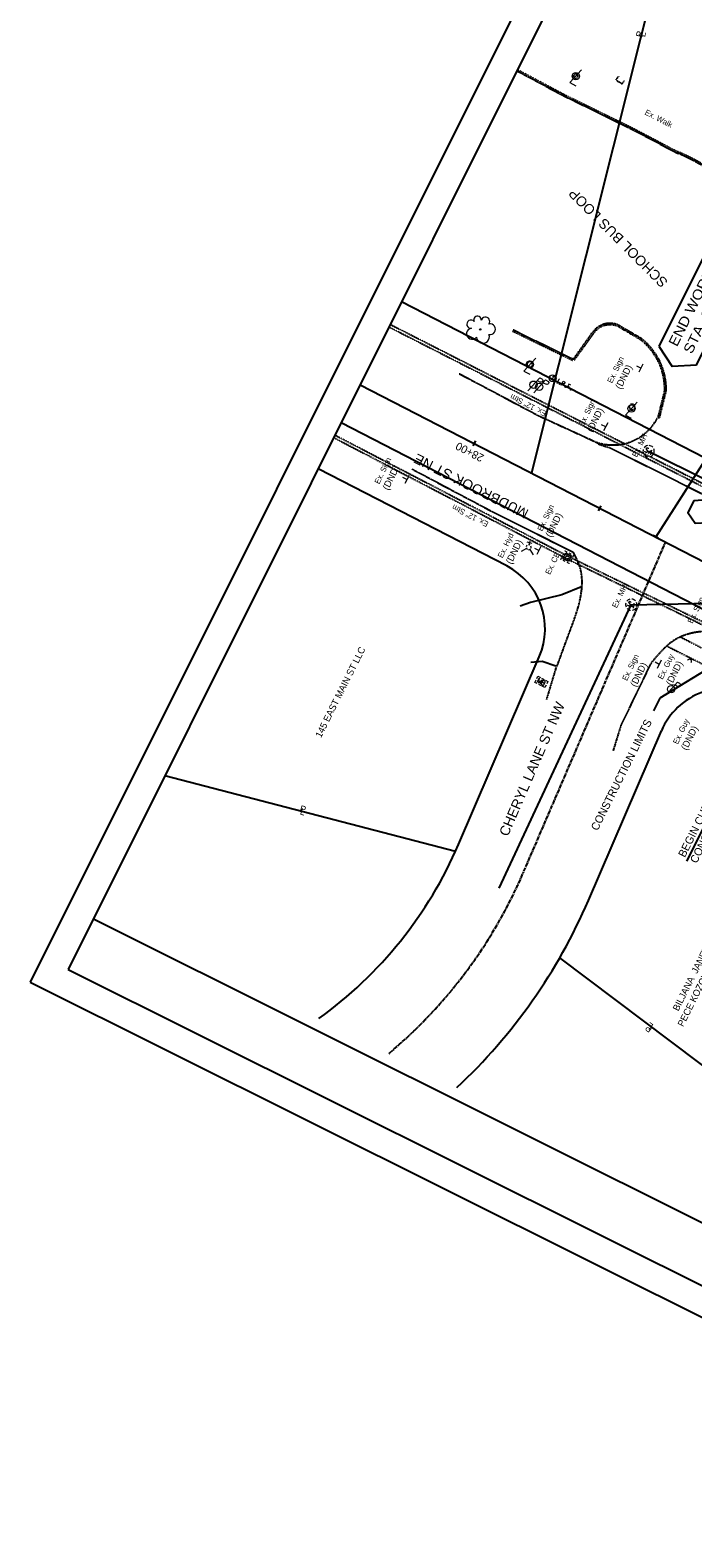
# Model space of a CAD drawing. Header units: feet. Extents: x 2248718 to 2249415, y 438111 to 438924.
# Tile 1 of 7: x 2248718 to 2248952, y 438119 to 438652. Entities that reach past the tile are written whole.
import ezdxf
from ezdxf import colors
from ezdxf.entities.mleader import LeaderData, LeaderLine
from ezdxf.math import Vec2, Vec3

# ---------------------------------------------------------------- set-up
doc = ezdxf.new("R2010")
doc.units = ezdxf.units.FT
doc.header["$MEASUREMENT"] = 0
doc.header["$PDMODE"] = 3
for name, pattern in [('CL', [2, 0.3, -0.15, 1.4, -0.15]), ('DGN Style 3', [0.19312, 0.137943, -0.055177]), ('OhDOT_USTN1', [0.055, 0.014, -0.041]), ('OhDOT_USTN2', [0.11, 0.069, -0.041]), ('OhDOT_USTN3', [0.22, 0.165, -0.055]), ('OhDOT_USTN5', [0.11, 0.055, -0.055]), ('REDO_Drainage01', [1.6, 0.85, -0.75]), ('rowex', [0]), ('sanex', [0]), ('shrublt', [0]), ('waterex', [0])]:
    doc.linetypes.add(name, pattern=pattern)
for name, color, linetype in [('DR_X_Cells', 151, 'OhDOT_USTN2'), ('DR_X_Storm_Sewer', 151, 'OhDOT_USTN5'), ('DV_X_Property_Line', 7, 'Continuous'), ('GE_P_CL', 7, 'CL'), ('GE_P_CL_Text', 7, 'Continuous'), ('LT_X_Foundation', 7, 'OhDOT_USTN1'), ('LT_X_Poles', 2, 'Continuous'), ('PV_P_Construction_Limits', 203, 'DGN Style 3'), ('PV_X_Curb', 120, 'OhDOT_USTN1'), ('PV_X_EOP', 7, 'OhDOT_USTN3'), ('PV_X_Text', 7, 'Continuous'), ('PV_X_Walk', 120, 'OhDOT_USTN5'), ('RD_X_Cells', 7, 'Continuous'), ('RW_X_CL', 6, 'CL'), ('RW_X_Fee_RW', 6, 'rowex'), ('SH_Border', 7, 'Continuous'), ('SN_X_Public', 3, 'Continuous'), ('SV_X_Mon_Cells_Found', 7, 'Continuous'), ('TX_P_20', 7, 'Continuous'), ('UT_X_Electric_Cells', 1, 'Continuous'), ('UT_X_Misc_Cells', 7, 'Continuous'), ('UT_X_Sanitary_Cells', 3, 'Continuous'), ('UT_X_Sanitary_Line', 3, 'sanex'), ('UT_X_Water', 133, 'waterex'), ('UT_X_Water_Cells', 133, 'Continuous'), ('VG_X_Cells', 3, 'Continuous'), ('VG_X_Shrub_Line_Lt', 3, 'shrublt')]:
    doc.layers.add(name, color=color, linetype=linetype)
doc.styles.add('Font 70-Main Title', font='txt', dxfattribs={"width": 1.15, "height": 0.25})
doc.styles.add('OHDOTSymbols', font='arial.ttf')
doc.styles.add('Slanted-Normal', font='font31.shx', dxfattribs={"height": 0.14})
doc.styles.get("Standard").update_dxf_attribs({"font": 'arial.ttf'})
doc.styles.add('Straight-Normal', font='font30.shx', dxfattribs={"height": 0.14})

# ---------------------------------------------------------------- blocks, each defined once
blk = doc.blocks.new('CB22B-X')
at = {"layer": 'Defpoints', "color": 20, "linetype": 'REDO_Drainage01', "lineweight": 0}
blk.add_lwpolyline([(-1, 1), (1, 1), (1, -1), (-1, -1), (-1, 1)], close=True, dxfattribs=at)
at = {"layer": 'DR_X_Cells', "color": 151, "linetype": 'Continuous', "lineweight": 0}
for p, q in [((-1.15, -0.61), (0.61, 1.15)), ((-1.15, 0.52), (-0.52, 1.15)), ((-0.55, -1.15), (1.15, 0.55)), ((0.58, -1.15), (1.15, -0.58))]:
    blk.add_line(p, q, dxfattribs=at)
at = {"layer": 'DR_X_Cells', "color": 151, "linetype": 'REDO_Drainage01', "lineweight": 0}
blk.add_lwpolyline([(-1.67, 1.67), (1.67, 1.67), (1.67, -1.67), (-1.67, -1.67), (-1.67, 1.67)], close=True, dxfattribs=at)
at = {"layer": 'DR_X_Cells', "color": 151, "linetype": 'Continuous', "lineweight": 0, "flags": 128}
blk.add_lwpolyline([(-1.15, 1.15), (1.15, 1.15), (1.15, -1.15), (-1.15, -1.15), (-1.15, 1.15)], close=True, dxfattribs=at)
blk = doc.blocks.new('SMH')
at = {"layer": 'Defpoints', "color": 3, "linetype": 'Continuous', "lineweight": 30}
blk.add_point((0, 0), dxfattribs=at)
at = {"layer": 'UT_X_Sanitary_Cells', "color": 3, "linetype": 'Continuous', "lineweight": 0, "flags": 128}
for points in [[(-0.017, 0.034), (-0.018, 0.036), (-0.02, 0.037), (-0.025, 0.039), (-0.032, 0.04), (-0.037, 0.04), (-0.039, 0.04), (-0.047, 0.038), (-0.054, 0.034), (-0.059, 0.029), (-0.06, 0.024), (-0.06, 0.02), (-0.059, 0.015), (-0.054, 0.011), (-0.019, -0.008), (-0.016, -0.01), (-0.015, -0.013), (-0.013, -0.017), (-0.013, -0.02), (-0.014, -0.024), (-0.015, -0.027), (-0.016, -0.03), (-0.017, -0.032), (-0.019, -0.034), (-0.02, -0.036), (-0.022, -0.037), (-0.025, -0.039), (-0.027, -0.039), (-0.032, -0.04), (-0.041, -0.04), (-0.047, -0.039), (-0.055, -0.034), (-0.06, -0.031)], [(0.01, -0.04), (0.036, 0.04), (0.06, -0.04)], [(0.054, -0.021), (0.017, -0.021)]]:
    blk.add_lwpolyline(points, dxfattribs=at)
at = {"layer": 'UT_X_Sanitary_Cells', "color": 3, "linetype": 'Continuous', "lineweight": 0}
for start, end in [(130.0806, 170.0721), (70.0577, 110.1061), (10.0169, 50.0392), (190.0169, 230.0392), (250.0577, 290.0473), (310.0114, 350.0264)]:
    blk.add_arc((0, 0), 0.1, start, end, dxfattribs=at)
blk = doc.blocks.new('FH')
at = {"layer": 'UT_X_Water_Cells', "color": 133, "linetype": 'Continuous', "lineweight": 0}
for p, q in [((0.06, 0.103), (-0.06, 0.103)), ((0, 0.06), (0, 0.146)), ((-0.042, -0.042), (-0.146, -0.146)), ((0.042, -0.042), (0.146, -0.146))]:
    blk.add_line(p, q, dxfattribs=at)
for start, end in [(140.021, 184.0629), (68.1395, 112.038), (356.0165, 39.9889), (211.8788, 255.8479), (283.8239, 329.9097)]:
    blk.add_arc((0, 0), 0.06, start, end, dxfattribs=at)
blk = doc.blocks.new('SGN1P')
at = {"layer": 'SN_X_Public', "color": 3, "linetype": 'Continuous', "lineweight": 0}
for p, q in [((0, 0), (-0.08, 0)), ((0, 0.08), (0, -0.08))]:
    blk.add_line(p, q, dxfattribs=at)
blk = doc.blocks.new('MB')
at = {"layer": 'RD_X_Cells', "color": 230, "linetype": 'Continuous', "lineweight": 0}
for p, q in [((-0.026, 0.061), (0.025, 0.061)), ((-0.026, -0.061), (0.025, -0.061))]:
    blk.add_line(p, q, dxfattribs=at)
at = {"layer": 'RD_X_Cells', "color": 230, "linetype": 'Continuous', "lineweight": 0, "flags": 128}
for points in [[(-0.1, 0.013), (-0.1, 0.061), (-0.051, 0.061)], [(-0.065, -0.04), (-0.065, 0.04), (-0.036, -0.04), (-0.008, 0.04), (-0.008, -0.04)], [(0.051, 0.003), (0.054, 0.007), (0.056, 0.009), (0.057, 0.01), (0.058, 0.012), (0.059, 0.014), (0.06, 0.016), (0.061, 0.02), (0.061, 0.022), (0.061, 0.025), (0.061, 0.029), (0.059, 0.032), (0.057, 0.034), (0.054, 0.037), (0.052, 0.038), (0.05, 0.039), (0.047, 0.04), (0.016, 0.04), (0.016, -0.04), (0.051, -0.04), (0.055, -0.037), (0.059, -0.034), (0.062, -0.029), (0.064, -0.024), (0.065, -0.018), (0.065, -0.014), (0.064, -0.01), (0.061, -0.005), (0.058, -0.001), (0.051, 0.003), (0.016, 0.003)], [(0.05, 0.061), (0.1, 0.061), (0.1, 0.013)], [(-0.051, -0.061), (-0.1, -0.061), (-0.1, -0.013)], [(0.1, -0.013), (0.1, -0.061), (0.05, -0.061)]]:
    blk.add_lwpolyline(points, dxfattribs=at)
blk = doc.blocks.new('PP')
at = {"layer": 'UT_X_Electric_Cells', "color": 1, "linetype": 'Continuous', "lineweight": 0}
for p, q in [((0.043, 0.16), (-0.037, -0.14)), ((0.026, 0.096), (0.085, 0.096)), ((0.043, 0.16), (0.085, 0.16))]:
    blk.add_line(p, q, dxfattribs=at)
blk.add_circle((0, 0), 0.065, dxfattribs=at)
at = {"layer": 'UT_X_Electric_Cells', "color": 1, "linetype": 'Continuous', "lineweight": 0, "extrusion": (0, 0, -1)}
blk.add_arc((-0.086, 0.128), 0.0319, 88.8767, 271.1233, dxfattribs=at)
blk = doc.blocks.new('TREE')
at = {"layer": 'VG_X_Cells', "color": 3, "linetype": 'Continuous', "lineweight": 0}
blk.add_circle((0, 0), 0.012, dxfattribs=at)
for centre, radius, start, end in [((-0.143, -0.077), 0.0987, 96.1722, 320.5737), ((-0.165, 0.093), 0.0735, 39.0625, 279.5412), ((-0.049, 0.168), 0.0658, 354.0047, 205.9741), ((0.091, 0.141), 0.0776, 323.83, 165.0376), ((0.173, 0.002), 0.0957, 259.1453, 101.4596), ((0.047, -0.13), 0.114, 184.9476, 19.4572)]:
    blk.add_arc(centre, radius, start, end, dxfattribs=at)
blk = doc.blocks.new('IPID')
at = {"layer": 'SV_X_Mon_Cells_Found', "color": 2, "linetype": 'Continuous', "lineweight": 0}
blk.add_line((0, 0.006), (0, -0.038), dxfattribs=at)
at = {"layer": 'SV_X_Mon_Cells_Found', "color": 2, "linetype": 'Continuous', "lineweight": 0, "flags": 128}
for points in [[(0.102, 0.04), (0.119, 0.04)], [(0.11, -0.04), (0.11, 0.04)], [(0.189, -0.04), (0.189, 0.04), (0.215, 0.04), (0.218, 0.039), (0.222, 0.038), (0.223, 0.037), (0.225, 0.036), (0.227, 0.032), (0.229, 0.029), (0.23, 0.024), (0.23, 0.017), (0.229, 0.014), (0.228, 0.01), (0.226, 0.006), (0.224, 0.004), (0.222, 0.003), (0.219, 0.002), (0.215, 0.001), (0.189, 0.001)], [(0.339, 0.04), (0.301, 0.04), (0.301, -0.04)], [(0.301, 0.001), (0.328, 0.001)], [(0.102, -0.04), (0.119, -0.04)], [(0.158, -0.029), (0.161, -0.029), (0.163, -0.031), (0.164, -0.033), (0.164, -0.036), (0.163, -0.039), (0.161, -0.04), (0.158, -0.04), (0.157, -0.039), (0.155, -0.036), (0.155, -0.033), (0.157, -0.031), (0.158, -0.029)], [(0.271, -0.029), (0.273, -0.029), (0.275, -0.031), (0.277, -0.033), (0.277, -0.036), (0.275, -0.039), (0.273, -0.04), (0.271, -0.04), (0.269, -0.039), (0.267, -0.036), (0.267, -0.033), (0.269, -0.031), (0.271, -0.029)], [(0.378, -0.029), (0.381, -0.029), (0.383, -0.031), (0.384, -0.033), (0.384, -0.036), (0.383, -0.039), (0.381, -0.04), (0.378, -0.04), (0.377, -0.039), (0.375, -0.036), (0.375, -0.033), (0.377, -0.031), (0.378, -0.029)]]:
    blk.add_lwpolyline(points, dxfattribs=at)
at = {"layer": 'SV_X_Mon_Cells_Found', "color": 2, "linetype": 'Continuous', "lineweight": 0}
for centre, radius in [((0, 0), 0.06), ((0, 0.033), 0.008)]:
    blk.add_circle(centre, radius, dxfattribs=at)
blk = doc.blocks.new('DM')
at = {"layer": 'UT_X_Misc_Cells', "linetype": 'Continuous', "lineweight": 0}
h = blk.add_hatch(color=2, dxfattribs=at)
edge = h.paths.add_edge_path()
edge.add_arc((0, 0), 0.01, 0, 360)
at = {"layer": 'UT_X_Misc_Cells', "color": 2, "linetype": 'Continuous', "lineweight": 0}
blk.add_arc((0.04, 0), 0.04, 90, 270, dxfattribs=at)
blk = doc.blocks.new('LPOLE')
at = {"layer": 'LT_X_Poles', "color": 2, "linetype": 'Continuous', "lineweight": 0, "flags": 128}
blk.add_lwpolyline([(0.039, 0.148), (-0.039, -0.152), (0.079, -0.152)], dxfattribs=at)
at = {"layer": 'LT_X_Poles', "color": 2, "linetype": 'Continuous', "lineweight": 0}
blk.add_circle((0, 0), 0.065, dxfattribs=at)

msp = doc.modelspace()

# ---------------------------------------------------------------- linework, layer by layer
at = {"layer": 'DR_X_Storm_Sewer'}
for points, elevation in [([(2248844.632, 438547.376), (2249054.069, 438440.774)], 1085.635), ([(2248845.078, 438548.271), (2249054.516, 438441.668)], 1085.635), ([(2248907.42, 438465.451), (2248974.105, 438432.979), (2249034.753, 438402.095)], 1084.321), ([(2248907.858, 438466.35), (2248974.551, 438433.874), (2249035.2, 438402.989)], 1084.321)]:
    msp.add_lwpolyline(points, dxfattribs=dict(at, elevation=elevation))
for points in [[(2248825.084, 438508.233), (2248907.409, 438465.457)], [(2248825.53, 438509.128), (2248907.87, 438466.344)]]:
    msp.add_lwpolyline(points, dxfattribs=at)
at = {"layer": 'DV_X_Property_Line'}
for p, q in [((2248834.428, 438526.944, 2171.273), (2249043.335, 438419.279, 2171.273)), ((2248765.403, 438388.732, 1083.62), (2248868.169, 438361.924, 1083.62)), ((2248971.008, 438274.455, 1083.62), (2248905.005, 438324.275, 1083.62))]:
    msp.add_line(p, q, dxfattribs=at)
at = {"layer": 'DV_X_Property_Line', "elevation": 1083.62}
for points in [[(2248895.017, 438495.432), (2248895.017, 438495.432), (2248952.98, 438726.782), (2248959.094, 438751.187)], [(2248895.017, 438495.432), (2248895.017, 438495.432), (2248952.98, 438726.782), (2249064.358, 438669.38), (2248938.805, 438472.923)], [(2248992.203, 438445.345), (2248992.194, 438445.401), (2249117.756, 438641.829), (2249064.425, 438669.321), (2248938.863, 438472.893)]]:
    msp.add_lwpolyline(points, dxfattribs=at)
at = {"layer": 'GE_P_CL_Text'}
for p, q in [((2248875.192, 438507.06, -2171.273), (2248874.276, 438505.282, -2171.273)), ((2248918.72, 438482.376, -2171.273), (2248919.637, 438484.154, -2171.273)), ((2248939.776, 438472.664, 2172.87), (2248937.986, 438473.558, 2172.87))]:
    msp.add_line(p, q, dxfattribs=at)
at = {"layer": 'GE_P_CL_Text', "elevation": 2172.87}
msp.add_lwpolyline([(2248956.97, 438486.163), (2248952.375, 438485.885), (2248950.318, 438481.766), (2248952.856, 438477.925), (2248957.452, 438478.203), (2248959.509, 438482.322)], close=True, dxfattribs=at)
at = {"layer": 'LT_X_Foundation'}
for centre, radius, start, end in [((2248910.648, 438636.085, 1086.156), 0.797, 44.11568, 215.73446), ((2248910.648, 438636.085, 1086.156), 0.797, 215.73446, 44.11568), ((2248894.409, 438534.104, 1085.36), 1.01, 38.37762, 226.48789), ((2248894.409, 438534.104, 1085.36), 1.01, 226.48789, 38.37762), ((2248930.588, 438519.054, 1085.081), 1.01, 38.37762, 226.48789), ((2248930.588, 438519.054, 1085.081), 1.01, 226.48789, 38.37762)]:
    msp.add_arc(centre, radius, start, end, dxfattribs=at)
at = {"layer": 'PV_X_Curb'}
for p, q in [((2248890.092, 438638.404, 1086.945), (2248906.551, 438629.602, 1086.945)), ((2248906.551, 438629.602, 1086.945), (2248929.881, 438618.175, 1086.945)), ((2248929.881, 438618.175, 1086.945), (2248946.845, 438609.286, 1086.945)), ((2248909.598, 438535.464), (2248888.285, 438545.816, 1084.667)), ((2248910.223, 438535.624), (2248917.052, 438545.206)), ((2248926.266, 438547.198), (2248932.897, 438543.35)), ((2248939.84, 438515.516, 1085.546), (2248942.115, 438524.635, 1084.83))]:
    msp.add_line(p, q, dxfattribs=at)
for centre, radius, start, end in [((2248920.368, 438546.089, 1085.895), 68.521, 26.46276, 67.30372), ((2248922.753, 438541.143), 7, 59.87234, 144.52286), ((2248920.108, 438525.432, 1084.83), 22.011, 357.66295, 54.6018)]:
    msp.add_arc(centre, radius, start, end, dxfattribs=at)
at = {"layer": 'PV_X_EOP'}
for p, q in [((2248889.869, 438637.957, 1086.945), (2248906.323, 438629.157, 1086.945)), ((2248906.323, 438629.157, 1086.945), (2248929.655, 438617.729, 1086.945)), ((2248929.655, 438617.729, 1086.945), (2248946.613, 438608.843, 1086.945)), ((2248909.816, 438535.914), (2248888.503, 438546.265, 1084.667)), ((2248909.816, 438535.914), (2248916.645, 438545.496)), ((2248926.517, 438547.63), (2248933.148, 438543.782)), ((2248869.493, 438530.838, 1084.469), (2248897.371, 438516.042, 1084.469)), ((2248940.325, 438515.395, 1085.546), (2248942.6, 438524.514, 1084.83)), ((2248897.371, 438516.042, 1084.469), (2248917.532, 438506.789, 1085.546)), ((2248939.657, 438515.369, 1085.546), (2248940.325, 438515.395, 1085.546)), ((2248852.708, 438497.142, 1085.295), (2248880.585, 438482.347, 1085.295)), ((2248880.585, 438482.347, 1085.295), (2248909.647, 438467.78, 1085.295))]:
    msp.add_line(p, q, dxfattribs=at)
for points, elevation in [([(2248917.532, 438506.789), (2248918.97, 438505.855), (2248922.566, 438504.686), (2248946.891, 438492.601), (2249036.918, 438447.585)], 1085.546), ([(2248900.408, 438415.592), (2248903.885, 438427.194)], 1083.039), ([(2248923.965, 438397.464), (2248926.783, 438406.605), (2248937.298, 438428.352), (2248938.902, 438430.399)], 1083.096)]:
    msp.add_lwpolyline(points, dxfattribs=dict(at, elevation=elevation))
for centre, radius, start, end in [((2248920.368, 438546.089, 1085.895), 68.021, 26.46276, 67.30372), ((2248922.753, 438541.143), 7.5, 59.87234, 144.52286), ((2248920.108, 438525.432, 1084.83), 22.511, 357.66295, 54.6018), ((2248923.858, 438523.293, 1085.546), 17.675, 249.0282, 333.3637)]:
    msp.add_arc(centre, radius, start, end, dxfattribs=at)
for points in [[(2248909.647, 438467.78, 1085.295), (2248912.197, 438461.885, 1085.295), (2248912.724, 438455.442, 1085.295), (2248908.374, 438439.454, 1085.295), (2248903.885, 438427.194, 1085.295)], [(2248974.444, 438434.999, 1083.904), (2248967.545, 438437.662, 1083.904), (2248954.454, 438439.532, 1083.904), (2248944.499, 438435.898, 1083.904), (2248938.902, 438430.399, 1083.904)]]:
    msp.add_spline(points, degree=3, dxfattribs=at)
at = {"layer": 'PV_X_Walk'}
for p, q in [((2248970.077, 438426.154, 1084.051), (2248947.572, 438437.683, 1084.051)), ((2248942.831, 438434.544, 1084.051), (2248968.101, 438421.805, 1084.051))]:
    msp.add_line(p, q, dxfattribs=at)
at = {"layer": 'PV_X_Walk', "elevation": 1085.892}
msp.add_lwpolyline([(2248925.792, 438635.947), (2248924.808, 438634.769), (2248927.067, 438633.34), (2248927.999, 438634.627)], dxfattribs=at)
at = {"layer": 'RD_X_Cells'}
for points, elevation in [([(2248912.724, 438455.442), (2248905.751, 438452.58), (2248894.681, 438449.877), (2248891.01, 438448.557)], 1084.057), ([(2248894.826, 438428.815), (2248898.74, 438429.181), (2248903.571, 438427.481)], 1087.653)]:
    msp.add_lwpolyline(points, dxfattribs=dict(at, elevation=elevation))
at = {"layer": 'RW_X_CL'}
msp.add_line((2248892.168, 438354.418, 1083.62), (2248942.333, 438471.047, 1083.62), dxfattribs=at)
msp.add_arc((2248733.466, 438422.68, 1083.62), 172.76, 310.01529, 336.72628, dxfattribs=at)
at = {"layer": 'RW_X_Fee_RW'}
for p, q in [((2249057.967, 438448.577, 1083.62), (2248849.06, 438556.242, 1083.62)), ((2248886.26, 438462.821, 1083.62), (2248819.569, 438497.191, 1083.62)), ((2248869.202, 438364.296, 1083.62), (2248897.773, 438430.72, 1083.62)), ((2248915.134, 438344.54, 1083.62), (2248940.947, 438404.554, 1083.62))]:
    msp.add_line(p, q, dxfattribs=at)
for centre, radius, start, end in [((2248874.807, 438440.598, 1083.62), 25, 336.72628, 62.73462), ((2248963.913, 438394.676, 1083.62), 25, 62.73462, 156.72628), ((2248733.466, 438422.68, 1083.62), 147.76, 305.73771, 336.72628), ((2248733.466, 438422.68, 1083.62), 197.76, 313.12167, 336.72628)]:
    msp.add_arc(centre, radius, start, end, dxfattribs=at)
at = {"layer": 'SH_Border'}
for p, q in [((2249021.566, 438924.043, 2172.87), (2248717.747, 438315.689, 2172.87)), ((2249026.044, 438910.629, 2172.87), (2248731.162, 438320.168, 2172.87)), ((2248740.097, 438338.061, 2172.87), (2249115.845, 438150.408, 2172.87)), ((2248731.162, 438320.168, 2172.87), (2249106.91, 438132.515, 2172.87)), ((2248717.747, 438315.689, 2172.87), (2249111.388, 438119.101, 2172.87))]:
    msp.add_line(p, q, dxfattribs=at)
at = {"layer": 'SH_Border', "color": 7, "linetype": 'Continuous'}
for p in [(2248940.068, 438540.532, 2172.87), (2248953.331, 438533.909, 2172.87)]:
    msp.add_line(p, (2248944.787, 438533.392, 2172.87), dxfattribs=at)
at = {"layer": 'SH_Border', "color": 7, "linetype": 'Continuous', "elevation": 2172.87, "flags": 128}
msp.add_lwpolyline([(2248953.331, 438533.909), (2248970.743, 438568.776), (2248957.481, 438575.399), (2248940.068, 438540.532)], dxfattribs=at)
at = {"layer": 'UT_X_Sanitary_Line', "elevation": 1086.014}
msp.add_lwpolyline([(2248936.427, 438503.445), (2249040.875, 438451.398)], dxfattribs=at)
at = {"layer": 'UT_X_Sanitary_Line', "elevation": 1085.202, "flags": 128}
msp.add_lwpolyline([(2248883.57, 438348.846), (2248930.276, 438449.125), (2249040.875, 438451.398)], dxfattribs=at)
at = {"layer": 'UT_X_Water'}
msp.add_line((2248827.725, 438513.523), (2249034.346, 438407.036), dxfattribs=at)

# ---------------------------------------------------------------- block references
at = {"layer": 'GE_P_CL', "color": 1, "xscale": 20, "yscale": 20, "zscale": 20}
for name, p, rotation in [('LPOLE', (2248910.67, 438636.083, 2172.069), 331.9626624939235), ('LPOLE', (2248894.431, 438534.102, 2171.273), 331.9626624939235), ('LPOLE', (2248930.351, 438518.529, 1085.493), 331.9626624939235), ('DM', (2248951.211, 438429.728, 1084.377), 240.4528322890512)]:
    msp.add_blockref(name, p, dxfattribs=dict(at, rotation=rotation))
at = {"layer": 'LT_X_Foundation', "xscale": 15, "yscale": 15, "zscale": 15, "rotation": 345.3356852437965}
msp.add_blockref('FH', (2248894.022, 438469.47, 1084.649), dxfattribs=at)
at = {"layer": 'LT_X_Foundation', "rotation": 332.9888311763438}
msp.add_blockref('CB22B-X', (2248907.639, 438465.9, 1084.321), dxfattribs=at)
msp.add_blockref('CB22B-X', (2248907.639, 438465.9, 1084.321), dxfattribs=at)
at = {"layer": 'RD_X_Cells', "xscale": 20, "yscale": 20, "zscale": 20}
for name, p, rotation in [('SGN1P', (2248933.687, 438532.741, 1085.345), 332.7346172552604), ('PP', (2248895.705, 438526.949, 1087.653), 332.7346172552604), ('PP', (2248897.759, 438526.177, 1087.653), 332.7346172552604), ('IPID', (2248902.48, 438529.219, 1084.96), 332.7346172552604), ('SGN1P', (2248921.244, 438512, 1085.631), 332.7346172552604), ('SGN1P', (2248850.974, 438493.403, 1084.854), 332.7346172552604), ('SGN1P', (2248897.627, 438468.256, 1084.485), 332.7346172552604), ('SGN1P', (2248940.182, 438428.04, 1084.017), 332.7346172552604), ('MB', (2248898.513, 438421.834, 1087.643), 332.7346172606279), ('PP', (2248944.406, 438419.279, 1087.653), 332.7346172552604)]:
    msp.add_blockref(name, p, dxfattribs=dict(at, rotation=rotation))
at = {"layer": 'UT_X_Sanitary_Cells', "xscale": 20, "yscale": 20, "zscale": 20, "rotation": 332.7346172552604}
for p in [(2248936.427, 438503.445, 1086.014), (2248930.276, 438449.125, 1085.202)]:
    msp.add_blockref('SMH', p, dxfattribs=at)
at = {"layer": 'VG_X_Shrub_Line_Lt', "xscale": 20, "yscale": 20, "zscale": 20}
msp.add_blockref('TREE', (2248876.896, 438546.501, 1092.141), dxfattribs=at)

# ---------------------------------------------------------------- texts
at = {"layer": 'GE_P_CL_Text', "style": 'Slanted-Normal'}
for s, insert, char_height, width, attachment_point, rotation in [('28+00', (2248873.817, 438504.393, -2171.273), 2.8, 30.81744, 8, 152.73467), ('\\pxqc;145 EAST MAIN ST LLC', (2248806.826, 438379.653, 2172.87), 2.4, 87.36758, 1, 63.46198), ("BEGIN CURB RAMP, TYPE A2 \\\\ CONST. EAST WALK\\PSTA. 1+00, 58.29' LT\\PN=  438428.7202\\PE= 2248965.0666", (2248946.746, 438360.773, 2172.87), 2.8, 58.90572, 1, 63.46198), ('\\pxqc;BILJANA  JANEVSKA & \\PPECE KOZOVSKI CO TTEES', (2248933.01, 438282.663, 2172.87), 2.4, 87.36758, 1, 63.46198)]:
    msp.add_mtext(s, dxfattribs=dict(at, insert=insert, char_height=char_height, width=width, attachment_point=attachment_point, rotation=rotation))
at = {"layer": 'PV_P_Construction_Limits', "insert": (2248915.868, 438370.227, 1089.955), "char_height": 2.8, "width": 55.63918, "attachment_point": 1, "rotation": 63.46198, "style": 'Slanted-Normal'}
msp.add_mtext('CONSTRUCTION LIMITS', dxfattribs=at)
at = {"layer": 'PV_X_Text', "char_height": 2, "width": 725.59682, "attachment_point": 1, "style": 'Straight-Normal'}
for s, insert, rotation in [('Ex. Walk', (2248935.756, 438624.395, 2171.273), 332.73462), ('Ex. Sign', (2248921.689, 438528.159, 2172.87), 64.23394), ('Ex. 12" Stm', (2248899.648, 438515.585, 2171.273), 152.73462), ('Ex. Sign', (2248911.562, 438512.951, 2172.87), 64.23394), ('Ex. MH', (2248930.465, 438501.99, 2172.87), 64.23394), ('Ex. Sign', (2248839.374, 438492.483, 2172.87), 64.23394), ('Ex. 12" Stm', (2248879.111, 438476.489, 2171.273), 152.73462), ('Ex. Sign', (2248896.978, 438475.809, 2172.87), 64.23394), ('Ex. Hyd', (2248882.946, 438466.315, 2172.87), 64.23394), ('Ex. CB', (2248899.753, 438460.452, 2172.87), 64.23394), ('Ex. MH', (2248923.371, 438448.657, 2172.87), 64.23394), ('Ex. Sign', (2248950.087, 438443.157, 2172.87), 64.23394), ('Ex. Sign', (2248926.961, 438422.898, 2172.87), 64.23394), ('Ex. Guy', (2248939.578, 438423.399, 2172.87), 64.23394), ('Ex. Guy', (2248944.935, 438400.459, 2172.87), 64.23394)]:
    msp.add_mtext(s, dxfattribs=dict(at, insert=insert, rotation=rotation))
at = {"layer": 'SH_Border', "char_height": 3.5, "attachment_point": 5, "style": 'OHDOTSymbols'}
for s, insert, rotation in [('SCHOOL BUS LOOP', (2248925.652, 438578.846, 2172.87), 134.96312), ('MUDBROOK ST NE', (2248873.686, 438491.091, 2172.87), 153.08602), ('CHERYL LANE ST NW', (2248895.193, 438391.017, 2172.87), 66.59043)]:
    msp.add_mtext_dynamic_manual_height_columns(s, width=238.32752, gutter_width=20, heights=[46.234], dxfattribs=dict(at, insert=insert, rotation=rotation))
at = {"layer": 'SH_Border', "color": 7, "linetype": 'Continuous', "insert": (2248943.299, 438541.696, 2172.87), "char_height": 3.5, "width": 166.82926, "attachment_point": 1, "rotation": 63.46198, "style": 'Font 70-Main Title'}
msp.add_mtext('END WORK\\PSTA. 1+50', dxfattribs=at)
at = {"layer": 'TX_P_20', "char_height": 2.4, "width": 87.36758, "attachment_point": 1, "style": 'Slanted-Normal'}
for s, insert, rotation in [('\\pxt1;P', (2248931.854, 438650.186, 2172.87), 75.9837), ('\\pxt1;L', (2248932.805, 438650.337, 2172.87), 75.9837), ('\\pxt1;(DND)', (2248924.501, 438526.186, 2172.87), 63.46198), ('\\pxt1;(DND)', (2248914.374, 438510.978, 2172.87), 63.46198), ('\\pxt1;(DND)', (2248842.186, 438490.51, 2172.87), 63.46198), ('\\pxt1;(DND)', (2248899.79, 438473.836, 2172.87), 63.46198), ('\\pxt1;(DND)', (2248885.758, 438464.342, 2172.87), 63.46198), ('\\pxt1;(DND)', (2248929.773, 438420.925, 2172.87), 63.46198), ('\\pxt1;(DND)', (2248942.39, 438421.426, 2172.87), 63.46198), ('\\pxt1;(DND)', (2248947.747, 438398.486, 2172.87), 63.46198), ('\\pxt1;P', (2248813.491, 438378.261, 2172.87), 344.40415), ('\\pxt1;L', (2248813.616, 438377.306, 2172.87), 344.40415), ('\\pxt1;P', (2248936.662, 438297.639, 2172.87), 143.99425), ('\\pxt1;L', (2248936.878, 438298.577, 2172.87), 143.99425)]:
    msp.add_mtext(s, dxfattribs=dict(at, insert=insert, rotation=rotation))

# ---------------------------------------------------------------- leaders
at = {"layer": 'PV_P_Construction_Limits', "linetype": 'Continuous'}
ml = msp.add_multileader_mtext('Standard', dxfattribs=at)
ml.set_content('', color=256)
ml.set_leader_properties()
ml.build(insert=Vec2(0, 0))
ml.multileader.update_dxf_attribs({"dogleg_length": 0.25, "arrow_head_size": 2, "scale": 20})
ctx = ml.context
ctx.base_point, ctx.scale, ctx.char_height, ctx.arrow_head_size, ctx.landing_gap_size, ctx.plane_origin, ctx.plane_x_axis, ctx.plane_y_axis = Vec3(2248936.566, 438408.419, 2172.87), 20, 2, 2, 1.8, Vec3(2248928.648, 438426.499, 2172.87), Vec3(0.4467916, 0.8946381), Vec3(-0.8946381, 0.4467916)
ctx.text_align_type = 2
notes = []
notes.append((ctx, [(0, (1, 1, 0), (2248940.408, 438416.113, 2172.87), (-0.4467916, -0.8946381), 5, [(0, [(2248962.919, 438429.821, 2172.87)], 0, [])])]))
ctx.mtext.insert, ctx.mtext.text_direction, ctx.mtext.alignment, ctx.mtext.flow_direction = Vec3(2248936.476, 438410.476, 2172.87), Vec3(0.4467916, 0.8946381), 3, 5
at = {"layer": 'TX_P_20'}
ml = msp.add_multileader_mtext('Standard', dxfattribs=at)
ml.set_content('', color=256)
ml.set_leader_properties()
ml.build(insert=Vec2(0, 0))
ml.multileader.update_dxf_attribs({"dogleg_length": 3, "arrow_head_size": 2, "scale": 20})
ctx = ml.context
ctx.base_point, ctx.scale, ctx.char_height, ctx.arrow_head_size, ctx.landing_gap_size, ctx.plane_origin, ctx.plane_x_axis, ctx.plane_y_axis = Vec3(2248948.273, 438355.207, 2172.87), 20, 3.6, 2, 1.8, Vec3(2248872.994, 438358.864, 2172.87), Vec3(0.4467916, 0.8946381), Vec3(-0.8946381, 0.4467916)
ctx.text_align_type = 2
notes.append((ctx, [(1, (1, 1, 0), (2248976.689, 438412.106, 2172.87), (-0.4467916, -0.8946381), 60, [(0, [(2248965.067, 438428.72, 2172.87)], 0, [])])]))
ctx.mtext.insert, ctx.mtext.text_direction, ctx.mtext.alignment, ctx.mtext.flow_direction = Vec3(2248947.467, 438357.621, 2172.87), Vec3(0.4467916, 0.8946381), 3, 5
for ctx, leaders in notes:
    for number, flags, end, landing, length, lines in leaders:
        leader = LeaderData()
        leader.index, (leader.has_last_leader_line, leader.has_dogleg_vector, leader.attachment_direction) = number, flags
        leader.last_leader_point, leader.dogleg_vector, leader.dogleg_length = Vec3(end), Vec3(landing), length
        for number, points, colour, breaks in lines:
            line = LeaderLine()
            line.index, line.vertices, line.color, line.breaks = number, Vec3.list(points), colors.encode_raw_color(colour), breaks
            leader.lines.append(line)
        ctx.leaders.append(leader)

doc.saveas('drawing.dxf')
